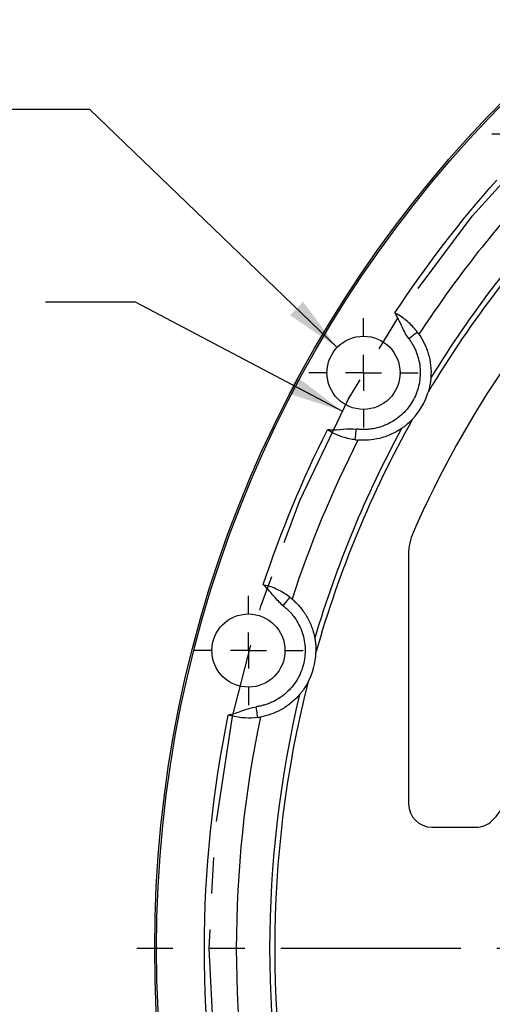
# Model space of a CAD drawing. Header units: inches. Extents: x 0.5 to 16.4, y 0.4 to 10.9.
# Tile 8 of 17: x 8.1 to 9.5, y 6.7 to 9.4. Entities that reach past the tile are written whole.
import ezdxf

# ---------------------------------------------------------------- set-up
doc = ezdxf.new("R2010")
doc.units = ezdxf.units.IN
doc.header["$MEASUREMENT"] = 0
doc.linetypes.add('CENTERX2', pattern=[0.8, 0.5, -0.1, 0.1, -0.1])
doc.layers.add('CENTER', color=151, linetype='CENTERX2')
doc.layers.add('DIMENSIONS', color=150, linetype='Continuous')
doc.styles.add('SLDTEXTSTYLE0', font='TXT', dxfattribs={"width": 0.75})
doc.styles.add('SLDTEXTSTYLE2', font='TXT', dxfattribs={"width": 0.6875})
doc.dimstyles.new('SLDDIMSTYLE0', dxfattribs={"dimtxt": 0.137795, "dimasz": 0.156, "dimexe": 0, "dimexo": 0.0625, "dimgap": 0.034449, "dimtad": 0, "dimtih": 1, "dimtoh": 1, "dimdec": 3, "dimlfac": 2, "dimrnd": 1e-09, "dimzin": 12, "dimdsep": 46, "dimtxsty": 'SLDTEXTSTYLE0', "dimsah": 1, "dimcen": 0, "dimadec": 0, "dimazin": 3, "dimtfac": 1, "dimtdec": 3, "dimtofl": 0, "dimtmove": 0, "dimatfit": 3, "dimfxl": 0, "dimfrac": 2, "dimtolj": 1, "dimtzin": 12, "dimarcsym": 0})
doc.dimstyles.new('SLDDIMSTYLE2', dxfattribs={"dimtxt": 0.137795, "dimasz": 0.156, "dimexe": 0, "dimexo": 0.0625, "dimgap": 0.034449, "dimtad": 0, "dimtih": 1, "dimtoh": 1, "dimdec": 3, "dimlfac": 2, "dimrnd": 1e-09, "dimzin": 12, "dimdsep": 46, "dimtxsty": 'SLDTEXTSTYLE0', "dimsah": 1, "dimcen": 0, "dimadec": 0, "dimazin": 3, "dimtfac": 1, "dimtdec": 3, "dimtofl": 0, "dimtmove": 0, "dimatfit": 3, "dimfxl": 0, "dimfrac": 2, "dimtolj": 1, "dimtzin": 12, "dimarcsym": 0})
doc.dimstyles.new('SLDDIMSTYLE3', dxfattribs={"dimtxt": 0.137795, "dimasz": 0.156, "dimexe": 0, "dimexo": 0.0625, "dimgap": 0.034449, "dimtad": 0, "dimtih": 1, "dimtoh": 1, "dimdec": 3, "dimlfac": 2, "dimrnd": 1e-09, "dimzin": 4, "dimdsep": 46, "dimtxsty": 'SLDTEXTSTYLE0', "dimsah": 1, "dimcen": 0, "dimadec": 0, "dimazin": 1, "dimtfac": 1, "dimtdec": 3, "dimtofl": 0, "dimtmove": 0, "dimatfit": 3, "dimfxl": 0, "dimfrac": 2, "dimtolj": 1, "dimtzin": 12, "dimarcsym": 0})

# ---------------------------------------------------------------- blocks, each defined once
blk = doc.blocks.new('_D')
at = {"layer": 'DIMENSIONS'}
for p, q in [((8.471, 8.6091), (8.221, 8.6091)), ((9.0451, 8.3063), (8.471, 8.6091))]:
    blk.add_line(p, q, dxfattribs=at)
blk.add_solid([(9.0451, 8.3063), (8.9193, 8.402), (8.895, 8.3561)], dxfattribs=at)
at = {"layer": 'DIMENSIONS', "attachment_point": 1, "style": 'SLDTEXTSTYLE0'}
for s, insert, char_height in [('%%c', (6.5102, 8.6763), 0.1378), ('12.795', (6.718, 8.6785), 0.1378), ('Bolt Circle', (7.3297, 8.6785), 0.137795)]:
    blk.add_mtext(s, dxfattribs=dict(at, insert=insert, char_height=char_height))
blk = doc.blocks.new('_D_3')
at = {"layer": 'DIMENSIONS'}
for p, q in [((8.3438, 9.1442), (8.0938, 9.1442)), ((9.0309, 8.4835), (8.3438, 9.1442))]:
    blk.add_line(p, q, dxfattribs=at)
blk.add_solid([(9.0309, 8.4835), (8.9365, 8.6104), (8.9004, 8.5729)], dxfattribs=at)
at = {"layer": 'DIMENSIONS', "char_height": 0.1378, "attachment_point": 1}
for s, insert, style in [('20 x', (6.7002, 9.2135), 'SLDTEXTSTYLE2'), ('%%c', (7.043, 9.2114), 'SLDTEXTSTYLE0'), ('.406', (7.2508, 9.2135), 'SLDTEXTSTYLE0'), ('THRU', (7.6588, 9.2135), 'SLDTEXTSTYLE0')]:
    blk.add_mtext(s, dxfattribs=dict(at, insert=insert, style=style))
blk = doc.blocks.new('_D_5')
at = {"layer": 'DIMENSIONS'}
for p, q in [((9.8373, 4.1543), (9.326, 3.4867)), ((9.326, 3.4867), (9.076, 3.4867))]:
    blk.add_line(p, q, dxfattribs=at)
blk.add_solid([(9.8373, 4.1543), (9.7218, 4.0462), (9.763, 4.0146)], dxfattribs=at)
at = {"layer": 'DIMENSIONS', "char_height": 0.1378, "attachment_point": 1, "style": 'SLDTEXTSTYLE0'}
for s, insert in [('%%c', (8.3082, 3.5539)), ('13.400', (8.516, 3.556))]:
    blk.add_mtext(s, dxfattribs=dict(at, insert=insert))
blk = doc.blocks.new('SW_CENTERMARKSYMBOL_0')
at = {"layer": 'CENTER', "color": 0}
blk.add_line((-0.1, 0), (-3.4, 0), dxfattribs=at)
blk = doc.blocks.new('SW_CENTERMARKSYMBOL_35')
at = {"layer": 'CENTER', "color": 0}
for p, q in [((0, 0.1), (0, 0.1516)), ((0, 0), (0, 0.05)), ((-0.1, 0), (-0.1516, 0)), ((0, 0), (-0.05, 0)), ((0, 0), (0, -0.05)), ((0, 0), (0.05, 0)), ((0.1, 0), (0.1516, 0)), ((0, -0.1), (0, -0.1516))]:
    blk.add_line(p, q, dxfattribs=at)
blk = doc.blocks.new('SW_CENTERMARKSYMBOL_36')
at = {"layer": 'CENTER', "color": 0}
for p, q in [((0, 0.1), (0, 0.1516)), ((0, 0), (0, 0.05)), ((-0.1, 0), (-0.1516, 0)), ((0, 0), (-0.05, 0)), ((0, 0), (0, -0.05)), ((0, 0), (0.05, 0)), ((0.1, 0), (0.1516, 0)), ((0, -0.1), (0, -0.1516))]:
    blk.add_line(p, q, dxfattribs=at)
blk = doc.blocks.new('SW_CENTERMARKSYMBOL_37')
at = {"layer": 'CENTER', "color": 0}
for p, q in [((0, 0.1), (0, 0.1516)), ((0, 0), (0, 0.05)), ((-0.1, 0), (-0.1516, 0)), ((0, 0), (-0.05, 0)), ((0, 0), (0, -0.05)), ((0, 0), (0.05, 0)), ((0.1, 0), (0.1516, 0)), ((0, -0.1), (0, -0.1516))]:
    blk.add_line(p, q, dxfattribs=at)

msp = doc.modelspace()

# ---------------------------------------------------------------- linework, layer by layer
at = {"color": 1, "linetype": 'Continuous', "lineweight": 25}
for p, q in [((9.191336, 8.579284), (9.194709, 8.573618)), ((9.010429, 8.254436), (9.003836, 8.254524)), ((9.229322, 7.909473), (9.229322, 7.216254)), ((8.825804, 7.824716), (8.830528, 7.820117)), ((8.735138, 7.464115), (8.728747, 7.462494)), ((9.294322, 7.151254), (9.416822, 7.151254))]:
    msp.add_line(p, q, dxfattribs=at)
at = {"color": 1, "linetype": 'Continuous', "lineweight": 25, "flags": 128}
for points in [[(9.194709, 8.573618), (9.195105, 8.573855), (9.195502, 8.574092), (9.195898, 8.574329), (9.196294, 8.574565), (9.19669, 8.574802), (9.197085, 8.575038), (9.197479, 8.575274), (9.197873, 8.575509)], [(9.229755, 8.508119), (9.234423, 8.511649), (9.238912, 8.515043), (9.243049, 8.518171), (9.246675, 8.520913), (9.249651, 8.523163), (9.251862, 8.524835), (9.253224, 8.525865), (9.253684, 8.526212)], [(9.010374, 8.250749), (9.01038, 8.251208), (9.010387, 8.251668), (9.010394, 8.252128), (9.010401, 8.252589), (9.010408, 8.25305), (9.010415, 8.253512), (9.010422, 8.253974), (9.010429, 8.254436)], [(9.080971, 8.227064), (9.081042, 8.227636), (9.081253, 8.22933), (9.081595, 8.232081), (9.082056, 8.235784), (9.082617, 8.240295), (9.083258, 8.245442), (9.083953, 8.251027), (9.084675, 8.256835)], [(8.830528, 7.820117), (8.83085, 7.820449), (8.831172, 7.82078), (8.831493, 7.821111), (8.831814, 7.821442), (8.832135, 7.821773), (8.832456, 7.822104), (8.832776, 7.822433), (8.833096, 7.822763)], [(8.881332, 7.765921), (8.884928, 7.770538), (8.888385, 7.774979), (8.891572, 7.779071), (8.894365, 7.782658), (8.896657, 7.785602), (8.89836, 7.787789), (8.899409, 7.789136), (8.899763, 7.789591)], [(8.81036, 7.455934), (8.810281, 7.456505), (8.810046, 7.458196), (8.809665, 7.460942), (8.809152, 7.464637), (8.808526, 7.46914), (8.807813, 7.474278), (8.807038, 7.479852), (8.806233, 7.485649)], [(8.736039, 7.46054), (8.735926, 7.460986), (8.735814, 7.461431), (8.735702, 7.461878), (8.735589, 7.462325), (8.735476, 7.462772), (8.735364, 7.46322), (8.735251, 7.463667), (8.735138, 7.464115)]]:
    msp.add_lwpolyline(points, dxfattribs=at)
at = {"color": 1, "linetype": 'Continuous', "lineweight": 25}
for centre, radius in [((11.874322, 6.813754), 3.35), ((11.874322, 6.813754), 3.345), ((9.104123, 8.413129), 0.101562), ((8.784567, 7.641652), 0.101563)]:
    msp.add_circle(centre, radius, dxfattribs=at)
for centre, radius, start, end in [((11.874322, 6.813754), 2.875, 113.709444, 156.290556), ((11.874322, 6.813754), 3.123388, 138.11253, 146.88747), ((11.874322, 6.813754), 3.030858, 136.536143, 148.463857), ((9.104123, 8.413129), 0.1875, 316.540145, 343.459855), ((11.874322, 6.813754), 3.030858, 151.536143, 163.463857), ((11.874322, 6.813754), 3.123388, 153.11253, 161.88747), ((9.379322, 7.909473), 0.15, 156.290556, 180), ((8.784567, 7.641652), 0.1875, 331.540145, 358.459855), ((11.874322, 6.813754), 3.030858, 166.536143, 193.463857), ((11.874322, 6.813754), 3.123388, 168.11253, 191.88747), ((9.357976, 7.27759), 0.15, 313.813061, 337.765216), ((9.294322, 7.216254), 0.065, 180, 270), ((9.416822, 7.216254), 0.065, 270, 313.813061)]:
    msp.add_arc(centre, radius, start, end, dxfattribs=at)
for points in [[(9.191336, 8.579283), (9.276708, 8.709019), (9.371325, 8.832326), (9.474544, 8.948367)], [(9.710545, 8.915811), (9.547197, 8.747667), (9.404002, 8.561051), (9.283865, 8.35975)], [(9.191336, 8.579283), (9.193514, 8.578026), (9.195701, 8.576763), (9.197873, 8.575509)], [(9.258174, 8.520015), (9.256764, 8.522048), (9.255269, 8.524116), (9.253684, 8.526213)], [(9.240222, 8.284158), (9.125959, 8.079466), (9.035942, 7.862147), (8.971999, 7.636612)], [(8.825804, 7.824717), (8.874689, 7.972128), (8.934167, 8.115722), (9.003836, 8.254524)], [(9.010373, 8.250749), (9.0082, 8.252004), (9.006018, 8.253264), (9.003836, 8.254524)], [(9.080971, 8.227064), (9.083579, 8.22674), (9.086117, 8.226479), (9.088583, 8.226274)], [(8.825804, 7.824717), (8.828233, 7.824066), (8.830672, 7.823412), (8.833096, 7.822763)], [(8.905705, 7.784767), (8.903816, 7.786366), (8.901837, 7.787976), (8.899763, 7.789591)], [(8.949408, 7.5523), (8.827007, 7.067548), (8.827007, 6.55996), (8.949408, 6.075209)], [(8.728747, 6.165014), (8.64048, 6.592996), (8.64048, 7.034512), (8.728747, 7.462494)], [(8.736038, 7.460541), (8.733614, 7.46119), (8.731181, 7.461842), (8.728747, 7.462494)], [(8.81036, 7.455934), (8.812964, 7.456296), (8.815482, 7.456701), (8.817918, 7.457142)]]:
    msp.add_open_spline(points, degree=3, dxfattribs=at)
for points, knots in [([(9.229754, 8.508119), (9.226043, 8.513028), (9.22281, 8.518322), (9.216872, 8.529217), (9.214175, 8.534805), (9.206229, 8.551644), (9.201084, 8.562949), (9.194709, 8.573618)], [0, 0, 0, 0, 0.25, 0.25, 0.5, 0.5, 1, 1, 1, 1]), ([(9.253684, 8.526213), (9.247231, 8.534748), (9.239294, 8.543691), (9.22532, 8.556323), (9.220303, 8.560457), (9.209486, 8.568362), (9.203821, 8.572075), (9.197873, 8.575509)], [0, 0, 0, 0, 0.5, 0.5, 0.75, 0.75, 1, 1, 1, 1]), ([(9.229754, 8.508119), (9.230877, 8.506602), (9.233119, 8.503574), (9.236269, 8.498891), (9.239254, 8.494118), (9.242058, 8.489244), (9.244685, 8.484273), (9.247135, 8.479204), (9.249408, 8.474036), (9.253702, 8.463246), (9.25871, 8.446316), (9.261899, 8.422912), (9.261624, 8.399286), (9.25783, 8.37631), (9.25088, 8.354442), (9.240984, 8.334117), (9.228328, 8.315381), (9.212868, 8.29843), (9.194866, 8.283653), (9.174546, 8.271604), (9.152679, 8.26266), (9.133682, 8.258094), (9.118434, 8.256138), (9.107181, 8.255524), (9.095903, 8.255668), (9.088425, 8.256445), (9.084675, 8.256835)], [0, 0, 0, 0, 0.01535886, 0.0306596, 0.04592177, 0.06116506, 0.07640926, 0.09167412, 0.10697934, 0.12234445, 0.18618521, 0.25005379, 0.31389454, 0.37776311, 0.43887246, 0.50000962, 0.56111896, 0.62225611, 0.68609687, 0.74996545, 0.8138062, 0.87767477, 0.90832968, 0.93883023, 0.96933437, 1, 1, 1, 1]), ([(9.258174, 8.520015), (9.263732, 8.512005), (9.2687, 8.50352), (9.277373, 8.485522), (9.28108, 8.47601), (9.287016, 8.455766), (9.289239, 8.444976), (9.291715, 8.422692), (9.292006, 8.411124), (9.291091, 8.399003)], [0, 0, 0, 0, 0.25, 0.25, 0.5, 0.5, 0.75, 0.75, 1, 1, 1, 1]), ([(9.291091, 8.399003), (9.290856, 8.395895), (9.290534, 8.39268), (9.289701, 8.386147), (9.289187, 8.382812), (9.287372, 8.372858), (9.285801, 8.366268), (9.283865, 8.35975)], [0, 0, 0, 0, 0.25, 0.25, 0.5, 0.5, 1, 1, 1, 1]), ([(9.010429, 8.254436), (9.02285, 8.254249), (9.035205, 8.255445), (9.05993, 8.257495), (9.072348, 8.258368), (9.084675, 8.256835)], [0, 0, 0, 0, 0.5, 0.5, 1, 1, 1, 1]), ([(9.240222, 8.284158), (9.235546, 8.279225), (9.230633, 8.274577), (9.22295, 8.268051), (9.220324, 8.26594), (9.215047, 8.261923), (9.212412, 8.26003), (9.209841, 8.258274)], [0, 0, 0, 0, 0.5, 0.5, 0.75, 0.75, 1, 1, 1, 1]), ([(9.080971, 8.227064), (9.070352, 8.228385), (9.058639, 8.230787), (9.040713, 8.236573), (9.034624, 8.238851), (9.022369, 8.244266), (9.016321, 8.247316), (9.010373, 8.250749)], [0, 0, 0, 0, 0.5, 0.5, 0.75, 0.75, 1, 1, 1, 1]), ([(9.209841, 8.258274), (9.199797, 8.251418), (9.189659, 8.245903), (9.174331, 8.23918), (9.169202, 8.237201), (9.158904, 8.233728), (9.153715, 8.232228), (9.138254, 8.228457), (9.128122, 8.226902), (9.108145, 8.225405), (9.0983, 8.225466), (9.088583, 8.226274)], [0, 0, 0, 0, 0.25, 0.25, 0.375, 0.375, 0.5, 0.5, 0.75, 0.75, 1, 1, 1, 1]), ([(8.899763, 7.789591), (8.891321, 7.796165), (8.88134, 7.802749), (8.864573, 7.811334), (8.858657, 7.814029), (8.846162, 7.818865), (8.839729, 7.820985), (8.833096, 7.822763)], [0, 0, 0, 0, 0.5, 0.5, 0.75, 0.75, 1, 1, 1, 1]), ([(8.881332, 7.765921), (8.876476, 7.769702), (8.871983, 7.773978), (8.863428, 7.782965), (8.859376, 7.787665), (8.847343, 7.801873), (8.839448, 7.811462), (8.830528, 7.820117)], [0, 0, 0, 0, 0.25, 0.25, 0.5, 0.5, 1, 1, 1, 1]), ([(8.905705, 7.784767), (8.913146, 7.778468), (8.920141, 7.771558), (8.933176, 7.756418), (8.939219, 7.74819), (8.950192, 7.730172), (8.955132, 7.720324), (8.963291, 7.699441), (8.966567, 7.688342), (8.96882, 7.676397)], [0, 0, 0, 0, 0.25, 0.25, 0.5, 0.5, 0.75, 0.75, 1, 1, 1, 1]), ([(8.881332, 7.765921), (8.882809, 7.764746), (8.885758, 7.762401), (8.890013, 7.758693), (8.894131, 7.754855), (8.898101, 7.750873), (8.901926, 7.746752), (8.905604, 7.742489), (8.909137, 7.738086), (8.916078, 7.728775), (8.925297, 7.713717), (8.934434, 7.691936), (8.940284, 7.669044), (8.942565, 7.645869), (8.941512, 7.622947), (8.937214, 7.600754), (8.929839, 7.579381), (8.919293, 7.559006), (8.905728, 7.540073), (8.889219, 7.523175), (8.870412, 7.508877), (8.853244, 7.499549), (8.839023, 7.493713), (8.828311, 7.490208), (8.817381, 7.487429), (8.809956, 7.486243), (8.806233, 7.485649)], [0, 0, 0, 0, 0.01535886, 0.0306596, 0.04592177, 0.06116506, 0.07640926, 0.09167412, 0.10697934, 0.12234445, 0.18618521, 0.25005379, 0.31389454, 0.37776311, 0.43887246, 0.50000962, 0.56111896, 0.62225611, 0.68609687, 0.74996545, 0.8138062, 0.87767477, 0.90832968, 0.93883023, 0.96933437, 1, 1, 1, 1]), ([(8.96882, 7.676397), (8.969397, 7.673335), (8.969918, 7.670146), (8.970805, 7.66362), (8.971171, 7.660266), (8.971994, 7.650181), (8.972182, 7.643409), (8.971999, 7.636612)], [0, 0, 0, 0, 0.25, 0.25, 0.5, 0.5, 1, 1, 1, 1]), ([(8.949408, 7.5523), (8.946169, 7.546324), (8.942626, 7.540563), (8.936894, 7.532271), (8.934904, 7.529553), (8.930846, 7.524307), (8.928791, 7.521796), (8.926761, 7.519435)], [0, 0, 0, 0, 0.5, 0.5, 0.75, 0.75, 1, 1, 1, 1]), ([(8.926761, 7.519435), (8.918835, 7.510212), (8.910469, 7.502262), (8.897404, 7.491801), (8.892961, 7.488562), (8.883913, 7.482541), (8.879289, 7.47975), (8.865331, 7.472105), (8.855947, 7.467981), (8.837039, 7.461365), (8.827513, 7.458876), (8.817918, 7.457142)], [0, 0, 0, 0, 0.25, 0.25, 0.375, 0.375, 0.5, 0.5, 0.75, 0.75, 1, 1, 1, 1]), ([(8.735138, 7.464115), (8.747184, 7.46715), (8.758808, 7.471503), (8.782161, 7.479882), (8.793929, 7.48394), (8.806233, 7.485649)], [0, 0, 0, 0, 0.5, 0.5, 1, 1, 1, 1]), ([(8.81036, 7.455934), (8.799762, 7.454462), (8.787826, 7.45375), (8.769013, 7.454699), (8.762542, 7.455324), (8.749303, 7.457383), (8.742672, 7.458763), (8.736038, 7.460541)], [0, 0, 0, 0, 0.5, 0.5, 0.75, 0.75, 1, 1, 1, 1])]:
    msp.add_open_spline(points, degree=3, knots=knots, dxfattribs=at)
at = {"layer": 'CENTER', "linetype": 'CENTERX2'}
msp.add_circle((11.874322, 6.813754), 3.19875, dxfattribs=at)

# ---------------------------------------------------------------- block references
at = {"layer": 'CENTER'}
for name, p in [('SW_CENTERMARKSYMBOL_0', (11.874322, 6.813754)), ('SW_CENTERMARKSYMBOL_37', (9.612464, 9.075612)), ('SW_CENTERMARKSYMBOL_36', (9.104123, 8.413129)), ('SW_CENTERMARKSYMBOL_35', (8.784567, 7.641652))]:
    msp.add_blockref(name, p, dxfattribs=at)

# ---------------------------------------------------------------- dimensions: what is measured, and where the dimension line sits
at = {"layer": 'DIMENSIONS'}
dim = msp.add_diameter_dim_2p(p1=(13.911387, 9.47324), p2=(9.837257, 4.154268), dimstyle='SLDDIMSTYLE3', dxfattribs=at)
dim.commit()
dim.dimension.update_dxf_attribs({"geometry": '_D_5', "text_midpoint": (8.692062, 3.486745), "dimtype": 163})
for p1, p2, text, dimstyle, picture, middle in [((9.177332, 8.342734), (9.030915, 8.483525), '20 x<> THRU', 'SLDDIMSTYLE2', '_D_3', (7.396995, 9.144237)), ((14.703531, 5.321246), (9.045114, 8.306262), '<> Bolt Circle', 'SLDDIMSTYLE0', '_D', (7.365592, 8.609148))]:
    dim = msp.add_diameter_dim_2p(p1=p1, p2=p2, text=text, dimstyle=dimstyle, dxfattribs=at)
    dim.commit()
    dim.dimension.update_dxf_attribs({"geometry": picture, "text_midpoint": middle, "dimtype": 163})

doc.saveas('drawing.dxf')
